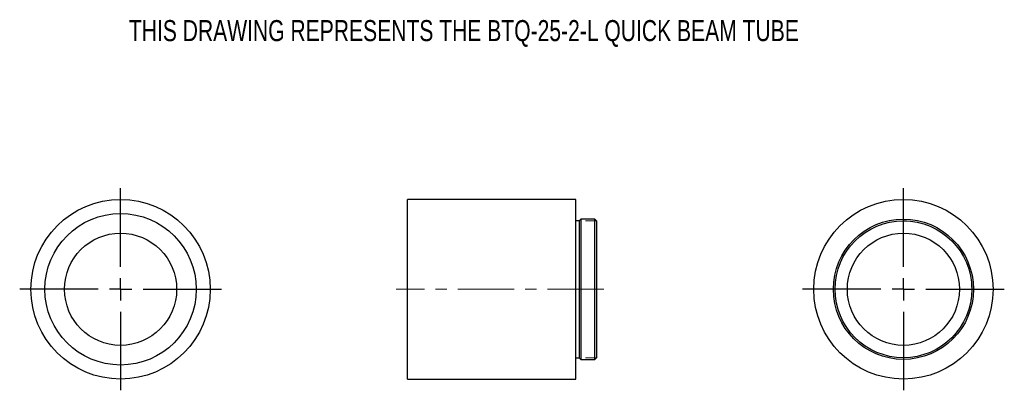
# Model space of a CAD drawing. Header units: inches. Extents: x 0.92 to 9.7, y 3.73 to 7.03.
import ezdxf

# ---------------------------------------------------------------- set-up
doc = ezdxf.new("R2010")
doc.units = ezdxf.units.IN
doc.header["$MEASUREMENT"] = 0
doc.linetypes.add('CENTERX2', pattern=[0.8, 0.5, -0.1, 0.1, -0.1])
doc.linetypes.add('HIDDEN', pattern=[0.075, 0.05, -0.025])
doc.layers.add('SLD-0', color=7, linetype='Continuous')
doc.styles.add('SLDTEXTSTYLE0', font='TXT', dxfattribs={"width": 0.75})

# ---------------------------------------------------------------- blocks, each defined once
blk = doc.blocks.new('SW_CENTERMARKSYMBOL_0')
at = {"layer": 'SLD-0', "color": 0}
for p, q in [((0, 0.2), (0, 0.9)), ((0, 0), (0, 0.1)), ((-0.2, 0), (-0.9, 0)), ((0, 0), (-0.1, 0)), ((0, 0), (0, -0.1)), ((0, 0), (0.1, 0)), ((0.2, 0), (0.9, 0)), ((0, -0.2), (0, -0.9))]:
    blk.add_line(p, q, dxfattribs=at)
blk = doc.blocks.new('SW_CENTERMARKSYMBOL_1')
at = {"layer": 'SLD-0', "color": 0}
for p, q in [((0, 0.2), (0, 0.9)), ((0, 0), (0, 0.1)), ((-0.2, 0), (-0.9, 0)), ((0, 0), (-0.1, 0)), ((0, 0), (0, -0.1)), ((0, 0), (0.1, 0)), ((0.2, 0), (0.9, 0)), ((0, -0.2), (0, -0.9))]:
    blk.add_line(p, q, dxfattribs=at)

msp = doc.modelspace()

# ---------------------------------------------------------------- linework, layer by layer
at = {"color": 7, "linetype": 'Continuous', "lineweight": 25}
for p, q in [((5.8748, 5.4293), (4.3748, 5.4293)), ((4.3748, 4.6293), (4.3748, 5.4293)), ((5.8748, 4.6293), (5.8748, 5.4293)), ((5.9048, 5.2393), (5.8748, 5.2393)), ((5.9198, 5.2543), (5.9048, 5.2393)), ((5.9048, 5.2393), (5.9048, 4.0193)), ((6.0468, 5.2543), (5.9198, 5.2543)), ((5.9198, 5.2543), (5.9198, 4.0043)), ((6.0618, 5.2393), (6.0468, 5.2543)), ((6.0468, 4.0043), (6.0468, 5.2543)), ((6.0618, 5.2393), (6.0618, 4.0193)), ((4.3748, 3.8293), (4.3748, 4.6293)), ((5.8748, 3.8293), (5.8748, 4.6293)), ((5.8748, 4.0193), (5.9048, 4.0193)), ((5.9048, 4.0193), (5.9198, 4.0043)), ((5.9198, 4.0043), (6.0468, 4.0043)), ((6.0468, 4.0043), (6.0618, 4.0193)), ((4.3748, 3.8293), (5.8748, 3.8293))]:
    msp.add_line(p, q, dxfattribs=at)
at = {"color": 7, "linetype": 'HIDDEN', "lineweight": 18}
for p, q in [((6.0618, 5.2393), (5.9048, 5.2393)), ((6.0618, 4.0193), (5.9048, 4.0193))]:
    msp.add_line(p, q, dxfattribs=at)
at = {"color": 7, "linetype": 'Continuous', "lineweight": 25}
for centre, radius in [((1.8153, 4.6293), 0.8), ((8.7982, 4.6293), 0.8), ((1.8153, 4.6293), 0.675), ((8.7982, 4.6293), 0.625), ((8.7982, 4.6293), 0.61), ((1.8153, 4.6293), 0.5), ((8.7982, 4.6293), 0.5)]:
    msp.add_circle(centre, radius, dxfattribs=at)
at = {"color": 7, "linetype": 'HIDDEN', "lineweight": 18}
msp.add_circle((8.7982, 4.6293), 0.61, dxfattribs=at)
at = {"layer": 'SLD-0', "color": 7, "linetype": 'CENTERX2', "lineweight": 18}
msp.add_line((6.1248, 4.6293), (4.2738, 4.6293), dxfattribs=at)

# ---------------------------------------------------------------- block references
at = {"layer": 'SLD-0', "color": 7}
for name, p in [('SW_CENTERMARKSYMBOL_0', (1.8153, 4.6293)), ('SW_CENTERMARKSYMBOL_1', (8.7982, 4.6293))]:
    msp.add_blockref(name, p, dxfattribs=at)

# ---------------------------------------------------------------- texts
at = {"layer": 'SLD-0', "color": 7, "insert": (1.889, 7.0277), "char_height": 0.1875, "attachment_point": 1, "style": 'SLDTEXTSTYLE0'}
msp.add_mtext('THIS DRAWING REPRESENTS THE BTQ-25-2-L QUICK BEAM TUBE', dxfattribs=at)

doc.saveas('drawing.dxf')
